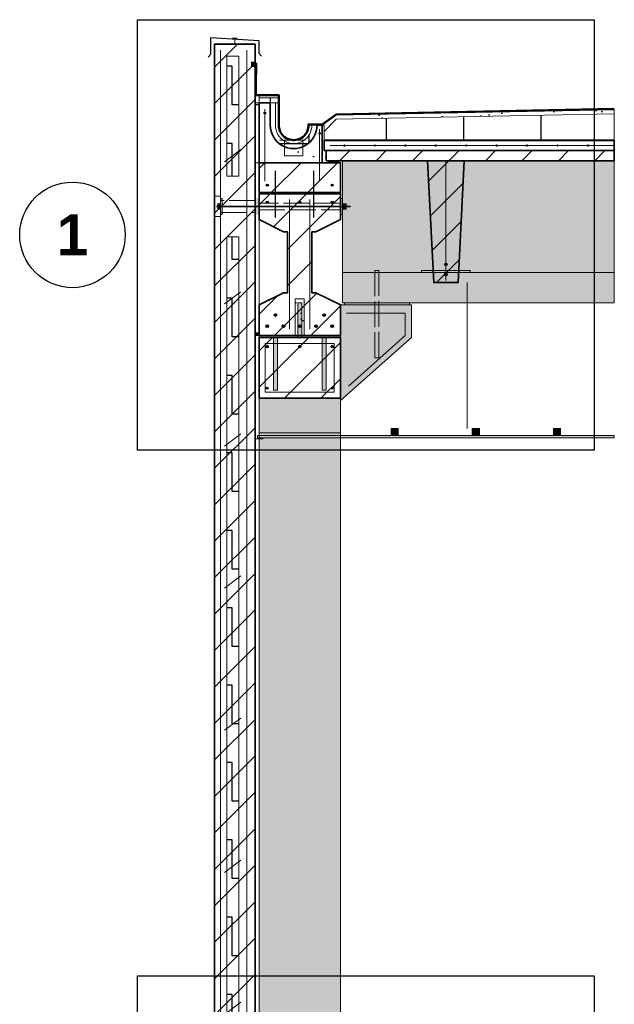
# Model space of a CAD drawing. Header units: millimetres. Extents: x 6 to 4194, y 6 to 5934.
# Tile 5 of 7: x 2534 to 3120, y 2162 to 3132. Entities that reach past the tile are written whole.
import ezdxf
from ezdxf.enums import TextEntityAlignment as Align

# ---------------------------------------------------------------- set-up
doc = ezdxf.new("R2010")
doc.units = ezdxf.units.MM
doc.header["$LTSCALE"] = 20
doc.linetypes.add('DASHED', pattern=[1.524, 1.27, -0.254])
for name, color, linetype in [('A-ACERO', 250, 'Continuous'), ('A-AISLACION-EPS', 50, 'Continuous'), ('A-AISLACION-LANA', 40, 'Continuous'), ('A-ALUMINIO', 253, 'Continuous'), ('A-ARMADURAS', 14, 'Continuous'), ('A-BARRERAS-MEMBRANAS', 7, 'Continuous'), ('A-CONTORNOS', 7, 'Continuous'), ('A-GROUT', 251, 'Continuous'), ('A-HORMIGON-INSITU', 33, 'Continuous'), ('A-HORMIGON-PREMOLDEADO', 8, 'Continuous'), ('A-MORTERO-CARPETAS', 252, 'Continuous'), ('A-NEOPRENO-SELLADORES', 7, 'Continuous'), ('A-PROYECCION-OCULTO', 8, 'DASHED'), ('A-VISTA', 8, 'Continuous'), ('X-REFERENCIAS', 1, 'Continuous')]:
    doc.layers.add(name, color=color, linetype=linetype)
doc.styles.add('ARIAL-B', font='arialbd.ttf')

msp = doc.modelspace()

# ---------------------------------------------------------------- hatches: boundary and pattern name
at = {"layer": 'A-ACERO', "true_color": 0x888888}
h = msp.add_hatch(color=252, dxfattribs=at)
h.dxf.hatch_style = 1
h.paths.add_polyline_path([(2726, 3108), (2766, 3108), (2766, 3109.2), (2726, 3109.2)])
at = {"layer": 'A-ACERO', "true_color": 0x3b3b3b}
h = msp.add_hatch(color=250, dxfattribs=at)
h.dxf.hatch_style = 1
h.paths.add_polyline_path([(2732, 2940), (2733.6, 2940), (2733.6, 2956), (2732, 2956)])
h = msp.add_hatch(color=250, dxfattribs=at)
h.dxf.hatch_style = 1
h.paths.add_polyline_path([(2850, 2940), (2852, 2940), (2852, 2956), (2850, 2956)])
h = msp.add_hatch(color=250, dxfattribs=at)
h.dxf.hatch_style = 1
h.paths.add_polyline_path([(2808, 2819), (2812, 2819), (2812, 2853), (2808, 2853)])
h = msp.add_hatch(color=250, dxfattribs=at)
h.dxf.hatch_style = 1
h.paths.add_polyline_path([(2784, 2767), (2788, 2767), (2788, 2819), (2784, 2819)])
h = msp.add_hatch(color=250, dxfattribs=at)
h.dxf.hatch_style = 1
h.paths.add_polyline_path([(2832, 2767), (2836, 2767), (2836, 2819), (2832, 2819)])
at = {"layer": 'A-AISLACION-EPS'}
h = msp.add_hatch(dxfattribs=at)
h.set_pattern_fill('ZIGZAG', color=256, scale=6, angle=90)
h.paths.add_polyline_path([(2738, 2978), (2750, 2978), (2750, 3096), (2738, 3096)])
h = msp.add_hatch(dxfattribs=at)
h.set_pattern_fill('ZIGZAG', color=256, scale=6, angle=90)
h.paths.add_polyline_path([(2766, 2991), (2770, 2991), (2770, 3050), (2766, 3050)])
h = msp.add_hatch(dxfattribs=at)
h.set_pattern_fill('ZIGZAG', color=256, scale=6)
h.paths.add_polyline_path([(2770, 3050), (2789, 3050), (2789, 3055), (2770, 3055)])
h = msp.add_hatch(dxfattribs=at)
h.set_pattern_fill('ZIGZAG', color=256, scale=6)
h.paths.add_polyline_path([(2827, 3028), (2826.8, 3025), (2826.22, 3022.05), (2825.25, 3019.2), (2823.92, 3016.5), (2822.25, 3014), (2820.26, 3011.74), (2818, 3009.75), (2815.5, 3008.08), (2812.8, 3006.75), (2809.95, 3005.78), (2807, 3005.2), (2804, 3005), (2801, 3005.2), (2798.05, 3005.78), (2795.2, 3006.75), (2792.5, 3008.08), (2790, 3009.75), (2787.74, 3011.74), (2785.75, 3014), (2784.08, 3016.5), (2782.75, 3019.2), (2781.78, 3022.05), (2781.2, 3025), (2781, 3028), (2781, 3050), (2786, 3050), (2786, 3028), (2786.15, 3025.65), (2786.61, 3023.34), (2787.37, 3021.11), (2788.41, 3019), (2789.72, 3017.04), (2791.27, 3015.27), (2793.04, 3013.72), (2795, 3012.41), (2797.11, 3011.37), (2799.34, 3010.61), (2801.65, 3010.15), (2804, 3010), (2806.35, 3010.15), (2808.66, 3010.61), (2810.89, 3011.37), (2813, 3012.41), (2814.96, 3013.72), (2816.73, 3015.27), (2818.28, 3017.04), (2819.59, 3019), (2820.63, 3021.11), (2821.39, 3023.34), (2821.85, 3025.65), (2822, 3028)])
h = msp.add_hatch(dxfattribs=at)
h.set_pattern_fill('ZIGZAG', color=256, scale=6)
h.paths.add_polyline_path([(2834, 3013.6), (3120, 3013.6), (3120, 3039.32), (2846, 3033.84), (2834, 3022)])
h = msp.add_hatch(dxfattribs=at)
h.set_pattern_fill('ZIGZAG', color=256, scale=6, angle=90)
h.paths.add_polyline_path([(2738, 2078), (2750, 2078), (2750, 2918), (2738, 2918)])
at = {"layer": 'A-AISLACION-LANA'}
h = msp.add_hatch(dxfattribs=at)
h.set_pattern_fill('INSUL', color=256, scale=3, angle=90)
h.paths.add_polyline_path([(2766, 2821), (2770, 2821), (2770, 2991), (2766, 2991)])
at = {"layer": 'A-ALUMINIO', "true_color": 0x9aa3ab}
h = msp.add_hatch(color=253, dxfattribs=at)
h.dxf.hatch_style = 1
h.paths.add_polyline_path([(2900, 2722.5), (2907, 2722.5), (2907, 2729.4), (2900, 2729.4)])
h = msp.add_hatch(color=253, dxfattribs=at)
h.dxf.hatch_style = 1
h.paths.add_polyline_path([(2980, 2722.5), (2987, 2722.5), (2987, 2729.4), (2980, 2729.4)])
h = msp.add_hatch(color=253, dxfattribs=at)
h.dxf.hatch_style = 1
h.paths.add_polyline_path([(3060, 2722.5), (3067, 2722.5), (3067, 2729.4), (3060, 2729.4)])
at = {"layer": 'A-ARMADURAS'}
h = msp.add_hatch(color=256, dxfattribs=at)
h.dxf.hatch_style = 1
h.paths.add_polyline_path([(2776.48, 3040), (2776.44, 3040.27), (2776.31, 3040.52), (2776.12, 3040.71), (2775.87, 3040.84), (2775.6, 3040.88), (2775.33, 3040.84), (2775.08, 3040.71), (2774.89, 3040.52), (2774.76, 3040.27), (2774.72, 3040), (2774.76, 3039.73), (2774.89, 3039.48), (2775.08, 3039.29), (2775.33, 3039.16), (2775.6, 3039.12), (2775.87, 3039.16), (2776.12, 3039.29), (2776.31, 3039.48), (2776.44, 3039.73)])
h = msp.add_hatch(color=256, dxfattribs=at)
h.dxf.hatch_style = 1
h.paths.add_polyline_path([(2830.48, 3020), (2830.44, 3020.27), (2830.31, 3020.52), (2830.12, 3020.71), (2829.87, 3020.84), (2829.6, 3020.88), (2829.33, 3020.84), (2829.08, 3020.71), (2828.89, 3020.52), (2828.76, 3020.27), (2828.72, 3020), (2828.76, 3019.73), (2828.89, 3019.48), (2829.08, 3019.29), (2829.33, 3019.16), (2829.6, 3019.12), (2829.87, 3019.16), (2830.12, 3019.29), (2830.31, 3019.48), (2830.44, 3019.73)])
h = msp.add_hatch(color=256, dxfattribs=at)
h.dxf.hatch_style = 1
h.paths.add_polyline_path([(2854.68, 3008), (2854.65, 3008.21), (2854.55, 3008.4), (2854.4, 3008.55), (2854.21, 3008.65), (2854, 3008.68), (2853.79, 3008.65), (2853.6, 3008.55), (2853.45, 3008.4), (2853.35, 3008.21), (2853.32, 3008), (2853.35, 3007.79), (2853.45, 3007.6), (2853.6, 3007.45), (2853.79, 3007.35), (2854, 3007.32), (2854.21, 3007.35), (2854.4, 3007.45), (2854.55, 3007.6), (2854.65, 3007.79)])
h = msp.add_hatch(color=256, dxfattribs=at)
h.dxf.hatch_style = 1
h.paths.add_polyline_path([(2884.68, 3008), (2884.65, 3008.21), (2884.55, 3008.4), (2884.4, 3008.55), (2884.21, 3008.65), (2884, 3008.68), (2883.79, 3008.65), (2883.6, 3008.55), (2883.45, 3008.4), (2883.35, 3008.21), (2883.32, 3008), (2883.35, 3007.79), (2883.45, 3007.6), (2883.6, 3007.45), (2883.79, 3007.35), (2884, 3007.32), (2884.21, 3007.35), (2884.4, 3007.45), (2884.55, 3007.6), (2884.65, 3007.79)])
h = msp.add_hatch(color=256, dxfattribs=at)
h.dxf.hatch_style = 1
h.paths.add_polyline_path([(2914.68, 3008), (2914.65, 3008.21), (2914.55, 3008.4), (2914.4, 3008.55), (2914.21, 3008.65), (2914, 3008.68), (2913.79, 3008.65), (2913.6, 3008.55), (2913.45, 3008.4), (2913.35, 3008.21), (2913.32, 3008), (2913.35, 3007.79), (2913.45, 3007.6), (2913.6, 3007.45), (2913.79, 3007.35), (2914, 3007.32), (2914.21, 3007.35), (2914.4, 3007.45), (2914.55, 3007.6), (2914.65, 3007.79)])
h = msp.add_hatch(color=256, dxfattribs=at)
h.dxf.hatch_style = 1
h.paths.add_polyline_path([(2944.68, 3008), (2944.65, 3008.21), (2944.55, 3008.4), (2944.4, 3008.55), (2944.21, 3008.65), (2944, 3008.68), (2943.79, 3008.65), (2943.6, 3008.55), (2943.45, 3008.4), (2943.35, 3008.21), (2943.32, 3008), (2943.35, 3007.79), (2943.45, 3007.6), (2943.6, 3007.45), (2943.79, 3007.35), (2944, 3007.32), (2944.21, 3007.35), (2944.4, 3007.45), (2944.55, 3007.6), (2944.65, 3007.79)])
h = msp.add_hatch(color=256, dxfattribs=at)
h.dxf.hatch_style = 1
h.paths.add_polyline_path([(2974.68, 3008), (2974.65, 3008.21), (2974.55, 3008.4), (2974.4, 3008.55), (2974.21, 3008.65), (2974, 3008.68), (2973.79, 3008.65), (2973.6, 3008.55), (2973.45, 3008.4), (2973.35, 3008.21), (2973.32, 3008), (2973.35, 3007.79), (2973.45, 3007.6), (2973.6, 3007.45), (2973.79, 3007.35), (2974, 3007.32), (2974.21, 3007.35), (2974.4, 3007.45), (2974.55, 3007.6), (2974.65, 3007.79)])
h = msp.add_hatch(color=256, dxfattribs=at)
h.dxf.hatch_style = 1
h.paths.add_polyline_path([(3004.68, 3008), (3004.65, 3008.21), (3004.55, 3008.4), (3004.4, 3008.55), (3004.21, 3008.65), (3004, 3008.68), (3003.79, 3008.65), (3003.6, 3008.55), (3003.45, 3008.4), (3003.35, 3008.21), (3003.32, 3008), (3003.35, 3007.79), (3003.45, 3007.6), (3003.6, 3007.45), (3003.79, 3007.35), (3004, 3007.32), (3004.21, 3007.35), (3004.4, 3007.45), (3004.55, 3007.6), (3004.65, 3007.79)])
h = msp.add_hatch(color=256, dxfattribs=at)
h.dxf.hatch_style = 1
h.paths.add_polyline_path([(3034.68, 3008), (3034.65, 3008.21), (3034.55, 3008.4), (3034.4, 3008.55), (3034.21, 3008.65), (3034, 3008.68), (3033.79, 3008.65), (3033.6, 3008.55), (3033.45, 3008.4), (3033.35, 3008.21), (3033.32, 3008), (3033.35, 3007.79), (3033.45, 3007.6), (3033.6, 3007.45), (3033.79, 3007.35), (3034, 3007.32), (3034.21, 3007.35), (3034.4, 3007.45), (3034.55, 3007.6), (3034.65, 3007.79)])
h = msp.add_hatch(color=256, dxfattribs=at)
h.dxf.hatch_style = 1
h.paths.add_polyline_path([(3064.68, 3008), (3064.65, 3008.21), (3064.55, 3008.4), (3064.4, 3008.55), (3064.21, 3008.65), (3064, 3008.68), (3063.79, 3008.65), (3063.6, 3008.55), (3063.45, 3008.4), (3063.35, 3008.21), (3063.32, 3008), (3063.35, 3007.79), (3063.45, 3007.6), (3063.6, 3007.45), (3063.79, 3007.35), (3064, 3007.32), (3064.21, 3007.35), (3064.4, 3007.45), (3064.55, 3007.6), (3064.65, 3007.79)])
h = msp.add_hatch(color=256, dxfattribs=at)
h.dxf.hatch_style = 1
h.paths.add_polyline_path([(3094.68, 3008), (3094.65, 3008.21), (3094.55, 3008.4), (3094.4, 3008.55), (3094.21, 3008.65), (3094, 3008.68), (3093.79, 3008.65), (3093.6, 3008.55), (3093.45, 3008.4), (3093.35, 3008.21), (3093.32, 3008), (3093.35, 3007.79), (3093.45, 3007.6), (3093.6, 3007.45), (3093.79, 3007.35), (3094, 3007.32), (3094.21, 3007.35), (3094.4, 3007.45), (3094.55, 3007.6), (3094.65, 3007.79)])
h = msp.add_hatch(color=256, dxfattribs=at)
h.dxf.hatch_style = 1
h.paths.add_polyline_path([(2779.04, 2969), (2778.99, 2969.32), (2778.84, 2969.61), (2778.61, 2969.84), (2778.32, 2969.99), (2778, 2970.04), (2777.68, 2969.99), (2777.39, 2969.84), (2777.16, 2969.61), (2777.01, 2969.32), (2776.96, 2969), (2777.01, 2968.68), (2777.16, 2968.39), (2777.39, 2968.16), (2777.68, 2968.01), (2778, 2967.96), (2778.32, 2968.01), (2778.61, 2968.16), (2778.84, 2968.39), (2778.99, 2968.68)])
h = msp.add_hatch(color=256, dxfattribs=at)
h.dxf.hatch_style = 1
h.paths.add_polyline_path([(2843.04, 2969), (2842.99, 2969.32), (2842.84, 2969.61), (2842.61, 2969.84), (2842.32, 2969.99), (2842, 2970.04), (2841.68, 2969.99), (2841.39, 2969.84), (2841.16, 2969.61), (2841.01, 2969.32), (2840.96, 2969), (2841.01, 2968.68), (2841.16, 2968.39), (2841.39, 2968.16), (2841.68, 2968.01), (2842, 2967.96), (2842.32, 2968.01), (2842.61, 2968.16), (2842.84, 2968.39), (2842.99, 2968.68)])
h = msp.add_hatch(color=256, dxfattribs=at)
h.dxf.hatch_style = 1
h.paths.add_polyline_path([(2779.12, 2952), (2779.07, 2952.35), (2778.91, 2952.66), (2778.66, 2952.91), (2778.35, 2953.07), (2778, 2953.12), (2777.65, 2953.07), (2777.34, 2952.91), (2777.09, 2952.66), (2776.93, 2952.35), (2776.88, 2952), (2776.93, 2951.65), (2777.09, 2951.34), (2777.34, 2951.09), (2777.65, 2950.93), (2778, 2950.88), (2778.35, 2950.93), (2778.66, 2951.09), (2778.91, 2951.34), (2779.07, 2951.65)])
h = msp.add_hatch(color=256, dxfattribs=at)
h.dxf.hatch_style = 1
h.paths.add_polyline_path([(2811.12, 2952), (2811.07, 2952.35), (2810.91, 2952.66), (2810.66, 2952.91), (2810.35, 2953.07), (2810, 2953.12), (2809.65, 2953.07), (2809.34, 2952.91), (2809.09, 2952.66), (2808.93, 2952.35), (2808.88, 2952), (2808.93, 2951.65), (2809.09, 2951.34), (2809.34, 2951.09), (2809.65, 2950.93), (2810, 2950.88), (2810.35, 2950.93), (2810.66, 2951.09), (2810.91, 2951.34), (2811.07, 2951.65)])
h = msp.add_hatch(color=256, dxfattribs=at)
h.dxf.hatch_style = 1
h.paths.add_polyline_path([(2843.12, 2952), (2843.07, 2952.35), (2842.91, 2952.66), (2842.66, 2952.91), (2842.35, 2953.07), (2842, 2953.12), (2841.65, 2953.07), (2841.34, 2952.91), (2841.09, 2952.66), (2840.93, 2952.35), (2840.88, 2952), (2840.93, 2951.65), (2841.09, 2951.34), (2841.34, 2951.09), (2841.65, 2950.93), (2842, 2950.88), (2842.35, 2950.93), (2842.66, 2951.09), (2842.91, 2951.34), (2843.07, 2951.65)])
h = msp.add_hatch(color=256, dxfattribs=at)
h.dxf.hatch_style = 1
h.paths.add_polyline_path([(2955.2, 2891), (2955.14, 2891.37), (2954.97, 2891.71), (2954.71, 2891.97), (2954.37, 2892.14), (2954, 2892.2), (2953.63, 2892.14), (2953.29, 2891.97), (2953.03, 2891.71), (2952.86, 2891.37), (2952.8, 2891), (2952.86, 2890.63), (2953.03, 2890.29), (2953.29, 2890.03), (2953.63, 2889.86), (2954, 2889.8), (2954.37, 2889.86), (2954.71, 2890.03), (2954.97, 2890.29), (2955.14, 2890.63)])
h = msp.add_hatch(color=256, dxfattribs=at)
h.dxf.hatch_style = 1
h.paths.add_polyline_path([(2955.2, 2881), (2955.14, 2881.37), (2954.97, 2881.71), (2954.71, 2881.97), (2954.37, 2882.14), (2954, 2882.2), (2953.63, 2882.14), (2953.29, 2881.97), (2953.03, 2881.71), (2952.86, 2881.37), (2952.8, 2881), (2952.86, 2880.63), (2953.03, 2880.29), (2953.29, 2880.03), (2953.63, 2879.86), (2954, 2879.8), (2954.37, 2879.86), (2954.71, 2880.03), (2954.97, 2880.29), (2955.14, 2880.63)])
h = msp.add_hatch(color=256, dxfattribs=at)
h.dxf.hatch_style = 1
h.paths.add_polyline_path([(2787.28, 2841), (2787.22, 2841.4), (2787.04, 2841.75), (2786.75, 2842.04), (2786.4, 2842.22), (2786, 2842.28), (2785.6, 2842.22), (2785.25, 2842.04), (2784.96, 2841.75), (2784.78, 2841.4), (2784.72, 2841), (2784.78, 2840.6), (2784.96, 2840.25), (2785.25, 2839.96), (2785.6, 2839.78), (2786, 2839.72), (2786.4, 2839.78), (2786.75, 2839.96), (2787.04, 2840.25), (2787.22, 2840.6)])
h = msp.add_hatch(color=256, dxfattribs=at)
h.dxf.hatch_style = 1
h.paths.add_polyline_path([(2835.28, 2841), (2835.22, 2841.4), (2835.04, 2841.75), (2834.75, 2842.04), (2834.4, 2842.22), (2834, 2842.28), (2833.6, 2842.22), (2833.25, 2842.04), (2832.96, 2841.75), (2832.78, 2841.4), (2832.72, 2841), (2832.78, 2840.6), (2832.96, 2840.25), (2833.25, 2839.96), (2833.6, 2839.78), (2834, 2839.72), (2834.4, 2839.78), (2834.75, 2839.96), (2835.04, 2840.25), (2835.22, 2840.6)])
h = msp.add_hatch(color=256, dxfattribs=at)
h.dxf.hatch_style = 1
h.paths.add_polyline_path([(2779.28, 2830), (2779.22, 2830.4), (2779.04, 2830.75), (2778.75, 2831.04), (2778.4, 2831.22), (2778, 2831.28), (2777.6, 2831.22), (2777.25, 2831.04), (2776.96, 2830.75), (2776.78, 2830.4), (2776.72, 2830), (2776.78, 2829.6), (2776.96, 2829.25), (2777.25, 2828.96), (2777.6, 2828.78), (2778, 2828.72), (2778.4, 2828.78), (2778.75, 2828.96), (2779.04, 2829.25), (2779.22, 2829.6)])
h = msp.add_hatch(color=256, dxfattribs=at)
h.dxf.hatch_style = 1
h.paths.add_polyline_path([(2795.28, 2830), (2795.22, 2830.4), (2795.04, 2830.75), (2794.75, 2831.04), (2794.4, 2831.22), (2794, 2831.28), (2793.6, 2831.22), (2793.25, 2831.04), (2792.96, 2830.75), (2792.78, 2830.4), (2792.72, 2830), (2792.78, 2829.6), (2792.96, 2829.25), (2793.25, 2828.96), (2793.6, 2828.78), (2794, 2828.72), (2794.4, 2828.78), (2794.75, 2828.96), (2795.04, 2829.25), (2795.22, 2829.6)])
h = msp.add_hatch(color=256, dxfattribs=at)
h.dxf.hatch_style = 1
h.paths.add_polyline_path([(2811.28, 2830), (2811.22, 2830.4), (2811.04, 2830.75), (2810.75, 2831.04), (2810.4, 2831.22), (2810, 2831.28), (2809.6, 2831.22), (2809.25, 2831.04), (2808.96, 2830.75), (2808.78, 2830.4), (2808.72, 2830), (2808.78, 2829.6), (2808.96, 2829.25), (2809.25, 2828.96), (2809.6, 2828.78), (2810, 2828.72), (2810.4, 2828.78), (2810.75, 2828.96), (2811.04, 2829.25), (2811.22, 2829.6)])
h = msp.add_hatch(color=256, dxfattribs=at)
h.dxf.hatch_style = 1
h.paths.add_polyline_path([(2827.28, 2830), (2827.22, 2830.4), (2827.04, 2830.75), (2826.75, 2831.04), (2826.4, 2831.22), (2826, 2831.28), (2825.6, 2831.22), (2825.25, 2831.04), (2824.96, 2830.75), (2824.78, 2830.4), (2824.72, 2830), (2824.78, 2829.6), (2824.96, 2829.25), (2825.25, 2828.96), (2825.6, 2828.78), (2826, 2828.72), (2826.4, 2828.78), (2826.75, 2828.96), (2827.04, 2829.25), (2827.22, 2829.6)])
h = msp.add_hatch(color=256, dxfattribs=at)
h.dxf.hatch_style = 1
h.paths.add_polyline_path([(2843.28, 2830), (2843.22, 2830.4), (2843.04, 2830.75), (2842.75, 2831.04), (2842.4, 2831.22), (2842, 2831.28), (2841.6, 2831.22), (2841.25, 2831.04), (2840.96, 2830.75), (2840.78, 2830.4), (2840.72, 2830), (2840.78, 2829.6), (2840.96, 2829.25), (2841.25, 2828.96), (2841.6, 2828.78), (2842, 2828.72), (2842.4, 2828.78), (2842.75, 2828.96), (2843.04, 2829.25), (2843.22, 2829.6)])
h = msp.add_hatch(color=256, dxfattribs=at)
h.dxf.hatch_style = 1
h.paths.add_polyline_path([(2779.2, 2810), (2779.14, 2810.37), (2778.97, 2810.71), (2778.71, 2810.97), (2778.37, 2811.14), (2778, 2811.2), (2777.63, 2811.14), (2777.29, 2810.97), (2777.03, 2810.71), (2776.86, 2810.37), (2776.8, 2810), (2776.86, 2809.63), (2777.03, 2809.29), (2777.29, 2809.03), (2777.63, 2808.86), (2778, 2808.8), (2778.37, 2808.86), (2778.71, 2809.03), (2778.97, 2809.29), (2779.14, 2809.63)])
h = msp.add_hatch(color=256, dxfattribs=at)
h.dxf.hatch_style = 1
h.paths.add_polyline_path([(2811.2, 2810), (2811.14, 2810.37), (2810.97, 2810.71), (2810.71, 2810.97), (2810.37, 2811.14), (2810, 2811.2), (2809.63, 2811.14), (2809.29, 2810.97), (2809.03, 2810.71), (2808.86, 2810.37), (2808.8, 2810), (2808.86, 2809.63), (2809.03, 2809.29), (2809.29, 2809.03), (2809.63, 2808.86), (2810, 2808.8), (2810.37, 2808.86), (2810.71, 2809.03), (2810.97, 2809.29), (2811.14, 2809.63)])
h = msp.add_hatch(color=256, dxfattribs=at)
h.dxf.hatch_style = 1
h.paths.add_polyline_path([(2843.2, 2810), (2843.14, 2810.37), (2842.97, 2810.71), (2842.71, 2810.97), (2842.37, 2811.14), (2842, 2811.2), (2841.63, 2811.14), (2841.29, 2810.97), (2841.03, 2810.71), (2840.86, 2810.37), (2840.8, 2810), (2840.86, 2809.63), (2841.03, 2809.29), (2841.29, 2809.03), (2841.63, 2808.86), (2842, 2808.8), (2842.37, 2808.86), (2842.71, 2809.03), (2842.97, 2809.29), (2843.14, 2809.63)])
h = msp.add_hatch(color=256, dxfattribs=at)
h.dxf.hatch_style = 1
h.paths.add_polyline_path([(2778.96, 2769), (2778.91, 2769.3), (2778.78, 2769.56), (2778.56, 2769.78), (2778.3, 2769.91), (2778, 2769.96), (2777.7, 2769.91), (2777.44, 2769.78), (2777.22, 2769.56), (2777.09, 2769.3), (2777.04, 2769), (2777.09, 2768.7), (2777.22, 2768.44), (2777.44, 2768.22), (2777.7, 2768.09), (2778, 2768.04), (2778.3, 2768.09), (2778.56, 2768.22), (2778.78, 2768.44), (2778.91, 2768.7)])
h = msp.add_hatch(color=256, dxfattribs=at)
h.dxf.hatch_style = 1
h.paths.add_polyline_path([(2842.96, 2769), (2842.91, 2769.3), (2842.78, 2769.56), (2842.56, 2769.78), (2842.3, 2769.91), (2842, 2769.96), (2841.7, 2769.91), (2841.44, 2769.78), (2841.22, 2769.56), (2841.09, 2769.3), (2841.04, 2769), (2841.09, 2768.7), (2841.22, 2768.44), (2841.44, 2768.22), (2841.7, 2768.09), (2842, 2768.04), (2842.3, 2768.09), (2842.56, 2768.22), (2842.78, 2768.44), (2842.91, 2768.7)])
at = {"layer": 'A-BARRERAS-MEMBRANAS', "true_color": 0x000000}
h = msp.add_hatch(color=18, dxfattribs=at)
h.dxf.hatch_style = 1
h.paths.add_polyline_path([(2834, 3013), (3120, 3013), (3120, 3013.6), (2834, 3013.6)])
at = {"layer": 'A-GROUT'}
h = msp.add_hatch(dxfattribs=at)
h.set_pattern_fill('AR-SAND', color=256, scale=0.4)
h.paths.add_polyline_path([(2832, 2991), (2836, 2991), (2836, 3003), (2832, 3003)])
h = msp.add_hatch(dxfattribs=at)
h.set_pattern_fill('AR-SAND', color=256, scale=0.4)
h.paths.add_polyline_path([(2770, 2960), (2850, 2960), (2850, 2962), (2770, 2962)])
h = msp.add_hatch(dxfattribs=at)
h.set_pattern_fill('AR-SAND', color=256, scale=0.4)
h.paths.add_polyline_path([(2805.6, 2821), (2814.4, 2821), (2814.4, 2857), (2805.6, 2857)])
at = {"layer": 'A-HORMIGON-INSITU'}
h = msp.add_hatch(dxfattribs=at)
h.set_pattern_fill('AR-CONC', color=256, scale=1.2)
h.paths.add_polyline_path([(2770, 2991), (2832, 2991), (2832, 3028), (2827, 3028), (2826.8, 3025), (2826.22, 3022.05), (2825.25, 3019.2), (2823.92, 3016.5), (2822.25, 3014), (2820.26, 3011.74), (2818, 3009.75), (2815.5, 3008.08), (2812.8, 3006.75), (2809.95, 3005.78), (2807, 3005.2), (2804, 3005), (2801, 3005.2), (2798.05, 3005.78), (2795.2, 3006.75), (2792.5, 3008.08), (2790, 3009.75), (2787.74, 3011.74), (2785.75, 3014), (2784.08, 3016.5), (2782.75, 3019.2), (2781.78, 3022.05), (2781.2, 3025), (2781, 3028), (2781, 3050), (2770, 3050)])
h = msp.add_hatch(dxfattribs=at)
h.set_pattern_fill('AR-CONC', color=256, scale=1.2)
h.paths.add_polyline_path([(2834, 3003), (3120, 3003), (3120, 3013), (2834, 3013)])
at = {"layer": 'A-HORMIGON-PREMOLDEADO'}
h = msp.add_hatch(dxfattribs=at)
h.set_pattern_fill('ANSI31', color=256, scale=8)
h.paths.add_polyline_path([(2726, 1212), (2766, 1212), (2766, 3108), (2726, 3108)])
h = msp.add_hatch(dxfattribs=at)
h.set_pattern_fill('ANSI31', color=256, scale=8)
h.paths.add_polyline_path([(2836, 2993), (3120, 2993), (3120, 3003), (2836, 3003)])
h = msp.add_hatch(dxfattribs=at)
h.set_pattern_fill('ANSI31', color=256, scale=8)
h.paths.add_polyline_path([(2770, 2961.6), (2850, 2961.6), (2850, 2991), (2770, 2991)])
h = msp.add_hatch(dxfattribs=at)
h.set_pattern_fill('ANSI31', color=256, scale=8)
h.paths.add_polyline_path([(2936, 2993), (2972, 2993), (2966, 2873), (2942, 2873)])
h = msp.add_hatch(dxfattribs=at)
h.set_pattern_fill('ANSI31', color=256, scale=8)
h.paths.add_polyline_path([(2770, 2821), (2850, 2821), (2850, 2851), (2826, 2863), (2822, 2863), (2822, 2923), (2826, 2923), (2850, 2935), (2850, 2961), (2770, 2961), (2770, 2935), (2794, 2923), (2798, 2923), (2798, 2863), (2794, 2863), (2770, 2851)])
h = msp.add_hatch(dxfattribs=at)
h.set_pattern_fill('ANSI31', color=256, scale=8)
h.paths.add_polyline_path([(2770, 2759), (2850, 2759), (2850, 2819), (2770, 2819)])
at = {"layer": 'A-MORTERO-CARPETAS'}
h = msp.add_hatch(dxfattribs=at)
h.set_pattern_fill('AR-SAND', color=256, scale=0.6)
h.paths.add_polyline_path([(2770, 3055), (2789, 3055), (2789, 3057), (2770, 3057)])
h = msp.add_hatch(dxfattribs=at)
h.set_pattern_fill('AR-SAND', color=256, scale=0.6)
h.paths.add_polyline_path([(2822, 3028), (2821.85, 3025.65), (2821.39, 3023.34), (2820.63, 3021.11), (2819.59, 3019), (2818.28, 3017.04), (2816.73, 3015.27), (2814.96, 3013.72), (2813, 3012.41), (2810.89, 3011.37), (2808.66, 3010.61), (2806.35, 3010.15), (2804, 3010), (2801.65, 3010.15), (2799.34, 3010.61), (2797.11, 3011.37), (2795, 3012.41), (2793.04, 3013.72), (2791.27, 3015.27), (2789.72, 3017.04), (2788.41, 3019), (2787.37, 3021.11), (2786.61, 3023.34), (2786.15, 3025.65), (2786, 3028), (2786, 3050), (2789, 3050), (2789, 3028), (2789.13, 3026.04), (2789.51, 3024.12), (2790.14, 3022.26), (2791.01, 3020.5), (2792.1, 3018.87), (2793.39, 3017.39), (2794.87, 3016.1), (2796.5, 3015.01), (2798.26, 3014.14), (2800.12, 3013.51), (2802.04, 3013.13), (2804, 3013), (2805.96, 3013.13), (2807.88, 3013.51), (2809.74, 3014.14), (2811.5, 3015.01), (2813.13, 3016.1), (2814.61, 3017.39), (2815.9, 3018.87), (2816.99, 3020.5), (2817.86, 3022.26), (2818.49, 3024.12), (2818.87, 3026.04), (2819, 3028)])
h = msp.add_hatch(dxfattribs=at)
h.set_pattern_fill('AR-SAND', color=256, scale=0.6)
h.paths.add_polyline_path([(2834, 3022), (2846, 3033.84), (3120, 3039.32), (3120, 3043.32), (2846, 3037.84), (2832, 3028), (2834, 3028)])
h = msp.add_hatch(dxfattribs=at)
h.set_pattern_fill('AR-SAND', color=256, scale=0.6)
h.paths.add_polyline_path([(2726, 2938), (2732, 2938), (2732, 2958), (2726, 2958)])
at = {"layer": 'A-NEOPRENO-SELLADORES', "true_color": 0x222222}
h = msp.add_hatch(color=250, dxfattribs=at)
h.dxf.hatch_style = 1
h.paths.add_polyline_path([(2743.6, 3113.2), (2748.4, 3113.2), (2748.4, 3114.4), (2743.6, 3114.4)])
h = msp.add_hatch(color=250, dxfattribs=at)
h.dxf.hatch_style = 1
h.paths.add_polyline_path([(2762.6, 3086.2), (2765.8, 3086.2), (2765.8, 3089.8), (2762.6, 3089.8)])
at = {"layer": 'A-NEOPRENO-SELLADORES', "true_color": 0x111111}
h = msp.add_hatch(color=250, dxfattribs=at)
h.dxf.hatch_style = 1
h.paths.add_polyline_path([(2838, 2991), (2849, 2991), (2849, 2993), (2838, 2993)])
at = {"layer": 'A-NEOPRENO-SELLADORES', "true_color": 0x222222}
h = msp.add_hatch(color=250, dxfattribs=at)
h.dxf.hatch_style = 1
h.paths.add_polyline_path([(2728.8, 2945), (2732, 2945), (2732, 2951), (2728.8, 2951)])
at = {"layer": 'A-NEOPRENO-SELLADORES', "true_color": 0x111111}
h = msp.add_hatch(color=250, dxfattribs=at)
h.dxf.hatch_style = 1
h.paths.add_polyline_path([(2766.4, 2940), (2769.6, 2940), (2769.6, 2956), (2766.4, 2956)])
at = {"layer": 'A-NEOPRENO-SELLADORES', "true_color": 0x222222}
h = msp.add_hatch(color=250, dxfattribs=at)
h.dxf.hatch_style = 1
h.paths.add_polyline_path([(2852, 2944.8), (2856.4, 2944.8), (2856.4, 2951.2), (2852, 2951.2)])
at = {"layer": 'A-NEOPRENO-SELLADORES', "true_color": 0x111111}
h = msp.add_hatch(color=250, dxfattribs=at)
h.dxf.hatch_style = 1
h.paths.add_polyline_path([(2930, 2883), (2978, 2883), (2978, 2885), (2930, 2885)])
h = msp.add_hatch(color=250, dxfattribs=at)
h.dxf.hatch_style = 1
h.paths.add_polyline_path([(2854, 2851), (2918, 2851), (2918, 2853), (2854, 2853)])
h = msp.add_hatch(color=250, dxfattribs=at)
h.dxf.hatch_style = 1
h.paths.add_polyline_path([(2766, 2821), (2770, 2821), (2770, 2824), (2766, 2824)])
h = msp.add_hatch(color=250, dxfattribs=at)
h.dxf.hatch_style = 1
h.paths.add_polyline_path([(2770, 2819), (2850, 2819), (2850, 2821), (2770, 2821)])
at = {"layer": 'A-VISTA', "true_color": 0xe9ebed}
h = msp.add_hatch(color=7, dxfattribs=at)
h.dxf.hatch_style = 1
h.paths.add_polyline_path([(2852, 2853), (3120, 2853), (3120, 2993), (2852, 2993)])
at = {"layer": 'A-VISTA', "true_color": 0xe3e6e8}
h = msp.add_hatch(color=254, dxfattribs=at)
h.dxf.hatch_style = 1
h.paths.add_polyline_path([(2850, 2851), (2920, 2851), (2920, 2819), (2850, 2757)])
at = {"layer": 'A-VISTA', "true_color": 0xeceeef}
h = msp.add_hatch(color=7, dxfattribs=at)
h.dxf.hatch_style = 1
h.paths.add_polyline_path([(2770, 2113), (2850, 2113), (2850, 2759), (2770, 2759)])
at = {"layer": 'A-VISTA', "true_color": 0xf2f2f2}
h = msp.add_hatch(color=7, dxfattribs=at)
h.dxf.hatch_style = 1
h.paths.add_polyline_path([(2768.4, 2720), (3120, 2720), (3120, 2722.5), (2768.4, 2722.5)])

# ---------------------------------------------------------------- linework, layer by layer
at = {"layer": 'A-ARMADURAS', "lineweight": 13}
for points in [[(2732, 1218), (2732, 3102)], [(2758, 1218), (2758, 3102)], [(2840, 3008), (3120, 3008)], [(2954, 2875), (2954, 2993)], [(2800, 2827), (2800, 2955)], [(2820, 2827), (2820, 2955)], [(2856, 2843), (2914, 2843), (2914, 2821), (2858, 2771)], [(2776, 2765), (2844, 2765), (2844, 2813), (2776, 2813), (2776, 2765)]]:
    msp.add_lwpolyline(points, dxfattribs=at)
at = {"layer": 'A-ARMADURAS', "lineweight": 18}
for points in [[(2775.6, 2973), (2775.6, 3044)], [(2829.6, 2973), (2829.6, 3024)]]:
    msp.add_lwpolyline(points, dxfattribs=at)
at = {"layer": 'A-ARMADURAS', "lineweight": 25}
for points in [[(2786, 2937), (2786, 2983)], [(2824, 2937), (2824, 2983)]]:
    msp.add_lwpolyline(points, dxfattribs=at)
at = {"layer": 'A-ARMADURAS'}
for centre, radius in [((2775.6, 3040), 0.88), ((2829.6, 3020), 0.88), ((2854, 3008), 0.68), ((2884, 3008), 0.68), ((2914, 3008), 0.68), ((2944, 3008), 0.68), ((2974, 3008), 0.68), ((3004, 3008), 0.68), ((3034, 3008), 0.68), ((3064, 3008), 0.68), ((3094, 3008), 0.68), ((2778, 2969), 1.04), ((2842, 2969), 1.04), ((2778, 2952), 1.12), ((2810, 2952), 1.12), ((2842, 2952), 1.12), ((2954, 2891), 1.2), ((2954, 2881), 1.2), ((2786, 2841), 1.28), ((2834, 2841), 1.28), ((2778, 2830), 1.28), ((2794, 2830), 1.28), ((2810, 2830), 1.28), ((2826, 2830), 1.28), ((2842, 2830), 1.28), ((2778, 2810), 1.2), ((2810, 2810), 1.2), ((2842, 2810), 1.2), ((2778, 2769), 0.96), ((2842, 2769), 0.96)]:
    msp.add_circle(centre, radius, dxfattribs=at)
at = {"layer": 'A-CONTORNOS', "lineweight": 30}
msp.add_lwpolyline([(2719.6, 3095), (2722.4, 3098), (2722.4, 3114.4), (2769.6, 3111.6), (2769.6, 3099), (2772.4, 3096)], dxfattribs=at)
at = {"layer": 'A-CONTORNOS', "lineweight": 18}
for points in [[(2746, 3108), (2746, 3114)], [(2762.8, 3089.2), (2767.6, 3089.2), (2767.6, 3078)], [(2736, 2992), (2752, 3004)], [(2736, 2852), (2752, 2864)], [(2766, 2734), (2766, 2719), (2774, 2719)], [(2736, 2712), (2752, 2724)], [(2736, 2572), (2752, 2584)], [(2736, 2432), (2752, 2444)], [(2736, 2292), (2752, 2304)], [(2736, 2152), (2752, 2164)]]:
    msp.add_lwpolyline(points, dxfattribs=at)
at = {"layer": 'A-CONTORNOS', "lineweight": 35}
for points in [[(2726, 1212), (2766, 1212), (2766, 3108), (2726, 3108)], [(2770, 2991), (2832, 2991), (2832, 3028), (2827, 3028), (2826.8, 3025), (2826.22, 3022.05), (2825.25, 3019.2), (2823.92, 3016.5), (2822.25, 3014), (2820.26, 3011.74), (2818, 3009.75), (2815.5, 3008.08), (2812.8, 3006.75), (2809.95, 3005.78), (2807, 3005.2), (2804, 3005), (2801, 3005.2), (2798.05, 3005.78), (2795.2, 3006.75), (2792.5, 3008.08), (2790, 3009.75), (2787.74, 3011.74), (2785.75, 3014), (2784.08, 3016.5), (2782.75, 3019.2), (2781.78, 3022.05), (2781.2, 3025), (2781, 3028), (2781, 3050), (2770, 3050)], [(2834, 3003), (3120, 3003), (3120, 3013), (2834, 3013)], [(2836, 2993), (3120, 2993), (3120, 3003), (2836, 3003)], [(2770, 2961.6), (2850, 2961.6), (2850, 2991), (2770, 2991)], [(2936, 2993), (2972, 2993), (2966, 2873), (2942, 2873)], [(2770, 2821), (2850, 2821), (2850, 2851), (2826, 2863), (2822, 2863), (2822, 2923), (2826, 2923), (2850, 2935), (2850, 2961), (2770, 2961), (2770, 2935), (2794, 2923), (2798, 2923), (2798, 2863), (2794, 2863), (2770, 2851)], [(2770, 2759), (2850, 2759), (2850, 2819), (2770, 2819)]]:
    msp.add_lwpolyline(points, close=True, dxfattribs=at)
at = {"layer": 'A-CONTORNOS', "lineweight": 13}
for points in [[(2738, 2978), (2750, 2978), (2750, 3096), (2738, 3096)], [(2762.4, 3086), (2766, 3086), (2766, 3090), (2762.4, 3090)], [(2770, 3055), (2789, 3055), (2789, 3057), (2770, 3057)], [(2766, 2991), (2770, 2991), (2770, 3050), (2766, 3050)], [(2770, 3050), (2789, 3050), (2789, 3055), (2770, 3055)], [(2827, 3028), (2826.8, 3025), (2826.22, 3022.05), (2825.25, 3019.2), (2823.92, 3016.5), (2822.25, 3014), (2820.26, 3011.74), (2818, 3009.75), (2815.5, 3008.08), (2812.8, 3006.75), (2809.95, 3005.78), (2807, 3005.2), (2804, 3005), (2801, 3005.2), (2798.05, 3005.78), (2795.2, 3006.75), (2792.5, 3008.08), (2790, 3009.75), (2787.74, 3011.74), (2785.75, 3014), (2784.08, 3016.5), (2782.75, 3019.2), (2781.78, 3022.05), (2781.2, 3025), (2781, 3028), (2781, 3050), (2786, 3050), (2786, 3028), (2786.15, 3025.65), (2786.61, 3023.34), (2787.37, 3021.11), (2788.41, 3019), (2789.72, 3017.04), (2791.27, 3015.27), (2793.04, 3013.72), (2795, 3012.41), (2797.11, 3011.37), (2799.34, 3010.61), (2801.65, 3010.15), (2804, 3010), (2806.35, 3010.15), (2808.66, 3010.61), (2810.89, 3011.37), (2813, 3012.41), (2814.96, 3013.72), (2816.73, 3015.27), (2818.28, 3017.04), (2819.59, 3019), (2820.63, 3021.11), (2821.39, 3023.34), (2821.85, 3025.65), (2822, 3028)], [(2822, 3028), (2821.85, 3025.65), (2821.39, 3023.34), (2820.63, 3021.11), (2819.59, 3019), (2818.28, 3017.04), (2816.73, 3015.27), (2814.96, 3013.72), (2813, 3012.41), (2810.89, 3011.37), (2808.66, 3010.61), (2806.35, 3010.15), (2804, 3010), (2801.65, 3010.15), (2799.34, 3010.61), (2797.11, 3011.37), (2795, 3012.41), (2793.04, 3013.72), (2791.27, 3015.27), (2789.72, 3017.04), (2788.41, 3019), (2787.37, 3021.11), (2786.61, 3023.34), (2786.15, 3025.65), (2786, 3028), (2786, 3050), (2789, 3050), (2789, 3028), (2789.13, 3026.04), (2789.51, 3024.12), (2790.14, 3022.26), (2791.01, 3020.5), (2792.1, 3018.87), (2793.39, 3017.39), (2794.87, 3016.1), (2796.5, 3015.01), (2798.26, 3014.14), (2800.12, 3013.51), (2802.04, 3013.13), (2804, 3013), (2805.96, 3013.13), (2807.88, 3013.51), (2809.74, 3014.14), (2811.5, 3015.01), (2813.13, 3016.1), (2814.61, 3017.39), (2815.9, 3018.87), (2816.99, 3020.5), (2817.86, 3022.26), (2818.49, 3024.12), (2818.87, 3026.04), (2819, 3028)], [(2770, 2960), (2850, 2960), (2850, 2962), (2770, 2962)], [(2726, 2938), (2732, 2938), (2732, 2958), (2726, 2958)], [(2732, 2940), (2733.6, 2940), (2733.6, 2956), (2732, 2956)], [(2850, 2940), (2852, 2940), (2852, 2956), (2850, 2956)], [(2738, 2078), (2750, 2078), (2750, 2918), (2738, 2918)], [(2805.6, 2821), (2814.4, 2821), (2814.4, 2857), (2805.6, 2857)], [(2808, 2819), (2812, 2819), (2812, 2853), (2808, 2853)], [(2770, 2819), (2850, 2819), (2850, 2821), (2770, 2821)], [(2784, 2767), (2788, 2767), (2788, 2819), (2784, 2819)], [(2832, 2767), (2836, 2767), (2836, 2819), (2832, 2819)]]:
    msp.add_lwpolyline(points, close=True, dxfattribs=at)
at = {"layer": 'A-CONTORNOS', "lineweight": 50}
msp.add_lwpolyline([(3120, 3044.12), (2846, 3038.64), (2832, 3028.8), (2818.6, 3028.8), (2818.48, 3026.09), (2818.1, 3024.22), (2817.49, 3022.41), (2816.64, 3020.7), (2815.58, 3019.11), (2814.32, 3017.68), (2812.89, 3016.42), (2811.3, 3015.36), (2809.59, 3014.51), (2807.78, 3013.9), (2805.91, 3013.52), (2804, 3013.4), (2802.09, 3013.52), (2800.22, 3013.9), (2798.41, 3014.51), (2796.7, 3015.36), (2795.11, 3016.42), (2793.68, 3017.68), (2792.42, 3019.11), (2791.36, 3020.7), (2790.51, 3022.41), (2789.9, 3024.22), (2789.52, 3026.09), (2789.4, 3028.8), (2789.4, 3057.6), (2766.8, 3057.6), (2766.8, 3087), (2762.8, 3088)], dxfattribs=at)
at = {"layer": 'A-CONTORNOS', "lineweight": 18}
for points in [[(2834, 3022), (2846, 3033.84), (3120, 3039.32), (3120, 3043.32), (2846, 3037.84), (2832, 3028), (2834, 3028)], [(2834, 3013.6), (3120, 3013.6), (3120, 3039.32), (2846, 3033.84), (2834, 3022)], [(2766, 2821), (2770, 2821), (2770, 2991), (2766, 2991)], [(2768.4, 2720), (3120, 2720), (3120, 2722.5), (2768.4, 2722.5)]]:
    msp.add_lwpolyline(points, close=True, dxfattribs=at)
at = {"layer": 'A-CONTORNOS', "lineweight": 35}
msp.add_lwpolyline([(2728, 2948), (2860, 2948)], dxfattribs=at)
at = {"layer": 'A-CONTORNOS', "lineweight": 13}
for points in [[(2852, 2883), (3120, 2883)], [(2975, 2729.4), (2975, 2873)], [(2770, 2725), (2850, 2725)]]:
    msp.add_lwpolyline(points, dxfattribs=at)
at = {"layer": 'A-PROYECCION-OCULTO', "lineweight": 13}
msp.add_lwpolyline([(2790, 3013.4), (2818, 3013.4)], dxfattribs=at)
for points in [[(2795, 2998), (2813, 2998), (2813, 3013.4), (2795, 3013.4)], [(2732, 2942), (2766, 2942), (2766, 2954), (2732, 2954)], [(2770, 2944.8), (2850, 2944.8), (2850, 2951.2), (2770, 2951.2)], [(2884, 2799), (2888, 2799), (2888, 2885), (2884, 2885)]]:
    msp.add_lwpolyline(points, close=True, dxfattribs=at)
at = {"layer": 'A-VISTA', "lineweight": 13}
for points in [[(2852, 2853), (3120, 2853), (3120, 2993), (2852, 2993)], [(2930, 2883), (2978, 2883), (2978, 2885), (2930, 2885)], [(2854, 2851), (2918, 2851), (2918, 2853), (2854, 2853)], [(2770, 2113), (2850, 2113), (2850, 2759), (2770, 2759)], [(2900, 2722.5), (2907, 2722.5), (2907, 2729.4), (2900, 2729.4)], [(2980, 2722.5), (2987, 2722.5), (2987, 2729.4), (2980, 2729.4)], [(3060, 2722.5), (3067, 2722.5), (3067, 2729.4), (3060, 2729.4)]]:
    msp.add_lwpolyline(points, close=True, dxfattribs=at)
at = {"layer": 'A-VISTA', "lineweight": 18}
msp.add_lwpolyline([(2850, 2851), (2920, 2851), (2920, 2819), (2850, 2757)], close=True, dxfattribs=at)
at = {"layer": 'X-REFERENCIAS', "color": 12, "lineweight": 30, "true_color": 0xcc0000}
for points in [[(2650, 3132), (3100, 3132), (3100, 2708), (2650, 2708)], [(2650, 2190), (3100, 2190), (3100, 1808), (2650, 1808)]]:
    msp.add_lwpolyline(points, close=True, dxfattribs=at)
at = {"layer": 'X-REFERENCIAS', "color": 12, "lineweight": 25, "true_color": 0xcc0000}
msp.add_circle((2586, 2920), 52, dxfattribs=at)

# ---------------------------------------------------------------- texts
at = {"layer": 'X-REFERENCIAS', "color": 12, "true_color": 0xcc0000, "style": 'ARIAL-B'}
msp.add_text('1', height=40.1, dxfattribs=at).set_placement((2586, 2900), align=Align.CENTER)

doc.saveas('drawing.dxf')
